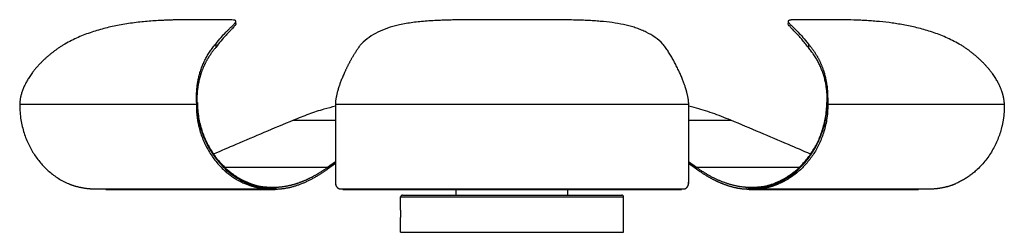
# Paper-space layout '_Frontal' of a CAD drawing. Header units: millimetres. Extents: x -205 to 325, y 0 to 114.
import ezdxf

# ---------------------------------------------------------------- set-up
doc = ezdxf.new("R2010")
doc.units = ezdxf.units.MM

psp = doc.layouts.new('_Frontal')

# ---------------------------------------------------------------- linework, layer by layer
at = {"color": 7, "linetype": 'Continuous', "lineweight": 25}
for p, q in [((-101.58, 114.4), (-102.3, 114.4)), ((-88.56, 112.32), (-88.56, 113.49)), ((-88.55, 112.32), (-88.55, 113.48)), ((60.73, 114.4), (59.27, 114.4)), ((208.55, 113.48), (208.55, 112.32)), ((222.3, 114.4), (221.58, 114.4)), ((-99.43, 101.31), (-99.43, 99.42)), ((219.43, 101.31), (219.43, 99.42)), ((-204.83, 69.89), (-204.84, 68.9)), ((-204.84, 68.9), (-109.84, 68.9)), ((-109.83, 69.89), (-109.84, 68.9)), ((-109.58, 69.9), (-109.83, 69.89)), ((-109.58, 69.9), (-109.32, 69.9)), ((-35, 68.9), (155, 68.9)), ((155, 69.89), (155, 68.9)), ((229.32, 69.9), (229.83, 69.9)), ((229.84, 68.9), (324.84, 68.9)), ((324.83, 69.89), (324.84, 68.9)), ((-39.23, 34.99), (-35, 38.07)), ((155, 38.07), (159.23, 34.99)), ((-35, 37.08), (-39.23, 33.99)), ((159.23, 33.99), (155, 37.08)), ((-83.83, 27.57), (-83.7, 26.92)), ((-83.7, 26.18), (-83.7, 26.92)), ((-81.42, 26.51), (-81.17, 25.85)), ((201.42, 26.51), (201.17, 25.85)), ((203.83, 27.57), (203.7, 26.92)), ((203.7, 26.92), (203.7, 26.18)), ((-164.04, 23.38), (-71.62, 23.38)), ((-164.04, 23.38), (-158.6, 23.19)), ((-158.6, 23.1), (-67.52, 23.1)), ((-81.17, 25.17), (-81.17, 25.85)), ((-32.41, 23.38), (-30.87, 23.16)), ((-32.41, 23.38), (152.41, 23.38)), ((-31.09, 23.1), (151.09, 23.1)), ((30, 20), (30, 23.1)), ((90, 20), (90, 23.1)), ((150.87, 23.16), (152.41, 23.38)), ((187.52, 23.1), (278.6, 23.1)), ((191.62, 23.38), (284.04, 23.38)), ((201.17, 25.85), (201.17, 25.17)), ((278.6, 23.19), (284.04, 23.38)), ((0, 11.96), (0, 19)), ((0, 19), (120, 19)), ((1, 20), (119, 20)), ((120, 11.96), (120, 19)), ((0, 0), (0, 7.96)), ((120, 0), (120, 7.96)), ((0, 0), (120, 0))]:
    psp.add_line(p, q, dxfattribs=at)
at = {"color": 8, "linetype": 'Continuous', "lineweight": 25}
for p, q in [((-57.64, 60.32), (-35, 60.32)), ((155, 60.32), (177.64, 60.32)), ((-94.51, 34.99), (-39.23, 34.99)), ((159.23, 34.99), (214.51, 34.99)), ((154.82, 27.08), (155, 26.92))]:
    psp.add_line(p, q, dxfattribs=at)
at = {"color": 7, "linetype": 'Continuous', "lineweight": 25}
for centre, start, end in [((1, 19), 90, 180), ((119, 19), 0, 90)]:
    psp.add_arc(centre, 1, start, end, dxfattribs=at)
for points, knots in [([(-102.3, 114.4), (-104.01, 114.4), (-107.47, 114.4), (-113.84, 114.39), (-119.01, 114.33), (-122.36, 114.24), (-123.4, 114.22), (-124.44, 114.18), (-125.49, 114.15), (-126.55, 114.1), (-128.49, 114.02), (-131.37, 113.87), (-135.24, 113.59), (-139.2, 113.23), (-143.22, 112.77), (-147.28, 112.19), (-152.45, 111.31), (-158.75, 109.94), (-166.16, 107.78), (-173.54, 105.03), (-178.24, 102.55), (-180.6, 101.31)], [0, 0, 0, 0, 0.100633, 0.203294, 0.313103, 0.327152, 0.341131, 0.355042, 0.368888, 0.382671, 0.396394, 0.443955, 0.490956, 0.53749, 0.583637, 0.629472, 0.675067, 0.755651, 0.836392, 0.917663, 1, 1, 1, 1]), ([(-99.43, 101.31), (-98.44, 102.55), (-96.49, 105.03), (-94.31, 107.32), (-92.77, 108.87), (-91.74, 109.87), (-90.83, 110.74), (-89.83, 111.7), (-88.94, 112.64), (-88.59, 113.21), (-88.56, 113.51), (-88.59, 113.65), (-88.67, 113.78), (-88.79, 113.88), (-88.96, 113.98), (-89.44, 114.15), (-90.63, 114.31), (-93.27, 114.39), (-96.86, 114.4), (-100.02, 114.4), (-101.58, 114.4)], [0, 0, 0, 0, 0.082308, 0.163557, 0.203972, 0.244308, 0.284606, 0.324905, 0.401713, 0.479343, 0.49986, 0.520465, 0.541165, 0.561969, 0.582883, 0.603917, 0.698638, 0.796844, 0.89943, 1, 1, 1, 1]), ([(-88.58, 112.32), (-88.57, 112.31), (-88.54, 112.2), (-88.67, 111.88), (-88.98, 111.36), (-89.52, 110.7), (-90.28, 109.86), (-91.32, 108.78), (-92.65, 107.4), (-94.41, 105.52), (-96.66, 103.02), (-98.5, 100.62), (-99.43, 99.42)], [0, 0, 0, 0, 0.003755, 0.094822, 0.185292, 0.275307, 0.365014, 0.472384, 0.580397, 0.689292, 0.843949, 1, 1, 1, 1]), ([(59.27, 114.4), (56, 114.4), (49.38, 114.4), (39.28, 114.39), (32.12, 114.33), (27.87, 114.24), (26.58, 114.22), (25.31, 114.18), (24.04, 114.15), (22.8, 114.1), (20.54, 114.02), (17.34, 113.87), (13.29, 113.59), (9.39, 113.23), (5.65, 112.77), (2.07, 112.19), (-2.22, 111.31), (-7.08, 109.94), (-12.29, 107.78), (-17.06, 105.03), (-19.8, 102.55), (-21.17, 101.31)], [0, 0, 0, 0, 0.100633, 0.203294, 0.313103, 0.327152, 0.341131, 0.355042, 0.368888, 0.382671, 0.396394, 0.443955, 0.490956, 0.53749, 0.583637, 0.629472, 0.675067, 0.755651, 0.836392, 0.917663, 1, 1, 1, 1]), ([(141.17, 101.31), (139.8, 102.55), (137.05, 105.03), (133.07, 107.32), (129.68, 108.87), (127.02, 109.87), (124.24, 110.74), (120.47, 111.7), (115.53, 112.64), (110.8, 113.21), (107.48, 113.51), (105.73, 113.65), (103.94, 113.78), (102.13, 113.88), (100.28, 113.98), (96.21, 114.15), (89.67, 114.31), (80.33, 114.39), (70.6, 114.4), (63.99, 114.4), (60.71, 114.4)], [0, 0, 0, 0, 0.0823078, 0.1635567, 0.2039722, 0.2443078, 0.2846056, 0.3249054, 0.4017126, 0.4793428, 0.4998605, 0.5204654, 0.5411654, 0.5619686, 0.5828829, 0.6039166, 0.6986377, 0.7968435, 0.8994303, 1, 1, 1, 1]), ([(221.58, 114.4), (220.01, 114.4), (216.85, 114.4), (213.12, 114.39), (211.13, 114.33), (210.23, 114.24), (209.98, 114.22), (209.75, 114.18), (209.53, 114.15), (209.34, 114.1), (209.04, 114.02), (208.71, 113.87), (208.53, 113.59), (208.59, 113.23), (208.87, 112.77), (209.36, 112.19), (210.23, 111.31), (211.67, 109.94), (213.87, 107.78), (216.48, 105.03), (218.44, 102.55), (219.43, 101.31)], [0, 0, 0, 0, 0.100633, 0.203294, 0.313103, 0.327152, 0.341131, 0.355042, 0.368888, 0.382671, 0.396394, 0.443955, 0.490956, 0.53749, 0.583637, 0.629472, 0.675067, 0.755651, 0.836392, 0.917663, 1, 1, 1, 1]), ([(219.43, 99.42), (218.81, 100.23), (217.57, 101.86), (215.82, 103.94), (214.39, 105.53), (213.26, 106.75), (212.38, 107.67), (211.58, 108.5), (210.87, 109.24), (209.96, 110.19), (209.06, 111.2), (208.65, 111.87), (208.57, 112.2), (208.57, 112.29), (208.57, 112.32)], [0, 0, 0, 0, 0.104164, 0.207558, 0.31049, 0.375995, 0.441143, 0.50599, 0.570587, 0.634984, 0.785792, 0.937749, 0.977835, 1, 1, 1, 1]), ([(300.6, 101.31), (298.24, 102.55), (293.54, 105.03), (287.38, 107.32), (282.45, 108.87), (278.76, 109.87), (275.07, 110.74), (270.3, 111.7), (264.47, 112.64), (259.39, 113.21), (256.04, 113.51), (254.32, 113.65), (252.61, 113.78), (250.92, 113.88), (249.24, 113.98), (245.66, 114.15), (240.29, 114.31), (233.59, 114.39), (227.46, 114.4), (224.01, 114.4), (222.3, 114.4)], [0, 0, 0, 0, 0.082308, 0.163557, 0.203972, 0.244308, 0.284606, 0.324905, 0.401713, 0.479343, 0.49986, 0.520465, 0.541165, 0.561969, 0.582883, 0.603917, 0.698638, 0.796844, 0.89943, 1, 1, 1, 1]), ([(-180.6, 101.31), (-180.85, 101.16), (-181.33, 100.86), (-182.05, 100.41), (-182.76, 99.95), (-183.46, 99.48), (-184.15, 99.01), (-184.84, 98.53), (-185.51, 98.05), (-186.17, 97.56), (-186.83, 97.07), (-187.48, 96.57), (-188.12, 96.06), (-188.74, 95.55), (-189.36, 95.04), (-189.97, 94.52), (-190.58, 93.99), (-191.17, 93.46), (-191.75, 92.92), (-192.32, 92.38), (-192.89, 91.83), (-193.44, 91.27), (-193.99, 90.71), (-194.53, 90.15), (-195.05, 89.57), (-195.57, 88.99), (-196.08, 88.41), (-196.58, 87.82), (-197.07, 87.22), (-197.54, 86.62), (-198.39, 85.51), (-199.51, 83.93), (-200.77, 81.91), (-201.79, 80.04), (-202.52, 78.51), (-203.04, 77.28), (-203.41, 76.31), (-203.73, 75.37), (-204.01, 74.47), (-204.24, 73.6), (-204.43, 72.77), (-204.58, 71.99), (-204.69, 71.24), (-204.78, 70.55), (-204.81, 70.11), (-204.82, 69.89)], [0, 0, 0, 0, 0.0208121, 0.0415066, 0.0620863, 0.0825539, 0.1029121, 0.1231639, 0.143312, 0.1633595, 0.1833094, 0.2031648, 0.2229286, 0.2426041, 0.2621943, 0.2817027, 0.3011325, 0.3204872, 0.3397705, 0.358986, 0.3781375, 0.3972289, 0.4162641, 0.4352472, 0.4541822, 0.4730734, 0.4919251, 0.5107425, 0.5295317, 0.5482993, 0.567052, 0.6314131, 0.6896537, 0.741684, 0.7873123, 0.813888, 0.8393402, 0.8636549, 0.8868095, 0.9087783, 0.9295471, 0.9490928, 0.9673805, 0.9843661, 1, 1, 1, 1]), ([(-109.83, 69.89), (-109.83, 70.01), (-109.83, 70.24), (-109.83, 70.61), (-109.83, 70.99), (-109.83, 71.38), (-109.82, 71.79), (-109.82, 72.21), (-109.81, 72.64), (-109.8, 73.09), (-109.79, 73.55), (-109.77, 74.02), (-109.75, 74.5), (-109.72, 75), (-109.69, 75.5), (-109.66, 76.02), (-109.62, 76.54), (-109.57, 77.07), (-109.52, 77.62), (-109.42, 78.55), (-109.24, 79.94), (-108.93, 81.82), (-108.49, 83.86), (-108, 85.68), (-107.51, 87.22), (-107.07, 88.45), (-106.6, 89.66), (-106.1, 90.84), (-105.57, 92), (-105.01, 93.13), (-104.42, 94.24), (-103.79, 95.32), (-103.14, 96.38), (-102.46, 97.41), (-101.75, 98.43), (-101, 99.41), (-100.23, 100.38), (-99.7, 101), (-99.43, 101.31)], [0, 0, 0, 0, 0.008449, 0.017311, 0.026576, 0.036236, 0.046284, 0.056712, 0.067514, 0.078684, 0.090217, 0.102111, 0.114363, 0.12697, 0.13993, 0.153237, 0.166887, 0.180877, 0.195205, 0.20987, 0.255635, 0.307917, 0.366518, 0.431342, 0.470306, 0.509364, 0.548573, 0.587975, 0.627607, 0.667506, 0.707704, 0.748234, 0.789128, 0.830412, 0.872115, 0.914263, 0.956884, 1, 1, 1, 1]), ([(-21.17, 101.31), (-21.29, 101.16), (-21.51, 100.86), (-21.85, 100.41), (-22.18, 99.95), (-22.52, 99.48), (-22.85, 99.01), (-23.17, 98.53), (-23.5, 98.05), (-23.82, 97.56), (-24.14, 97.07), (-24.46, 96.57), (-24.78, 96.06), (-25.1, 95.55), (-25.41, 95.04), (-25.72, 94.52), (-26.03, 93.99), (-26.33, 93.46), (-26.64, 92.92), (-26.94, 92.38), (-27.24, 91.83), (-27.54, 91.27), (-27.83, 90.71), (-28.13, 90.15), (-28.42, 89.57), (-28.71, 88.99), (-29, 88.41), (-29.28, 87.82), (-29.56, 87.22), (-29.84, 86.62), (-30.35, 85.51), (-31.04, 83.93), (-31.86, 81.91), (-32.56, 80.04), (-33.09, 78.51), (-33.48, 77.28), (-33.77, 76.31), (-34.03, 75.37), (-34.26, 74.47), (-34.45, 73.6), (-34.62, 72.77), (-34.76, 71.99), (-34.87, 71.24), (-34.95, 70.55), (-34.98, 70.11), (-34.99, 69.89)], [0, 0, 0, 0, 0.020812, 0.041507, 0.062086, 0.082554, 0.102912, 0.123164, 0.143312, 0.16336, 0.183309, 0.203165, 0.222929, 0.242604, 0.262194, 0.281703, 0.301132, 0.320487, 0.339771, 0.358986, 0.378138, 0.397229, 0.416264, 0.435247, 0.454182, 0.473073, 0.491925, 0.510742, 0.529532, 0.548299, 0.567052, 0.631413, 0.689654, 0.741684, 0.787312, 0.813888, 0.83934, 0.863655, 0.886809, 0.908778, 0.929547, 0.949093, 0.967381, 0.984366, 1, 1, 1, 1]), ([(154.99, 69.89), (154.98, 70.01), (154.97, 70.24), (154.94, 70.61), (154.9, 70.99), (154.85, 71.38), (154.79, 71.79), (154.72, 72.21), (154.64, 72.64), (154.56, 73.09), (154.46, 73.55), (154.36, 74.02), (154.24, 74.5), (154.12, 75), (153.99, 75.5), (153.85, 76.02), (153.7, 76.54), (153.54, 77.07), (153.37, 77.62), (153.07, 78.55), (152.59, 79.94), (151.89, 81.82), (151.07, 83.86), (150.28, 85.68), (149.57, 87.22), (148.98, 88.45), (148.38, 89.66), (147.77, 90.84), (147.15, 92), (146.52, 93.13), (145.89, 94.24), (145.24, 95.32), (144.59, 96.38), (143.92, 97.41), (143.25, 98.43), (142.57, 99.41), (141.87, 100.38), (141.41, 101), (141.17, 101.31)], [0, 0, 0, 0, 0.008449, 0.017311, 0.026576, 0.036236, 0.046284, 0.056712, 0.067514, 0.078684, 0.090217, 0.102111, 0.114363, 0.12697, 0.13993, 0.153237, 0.166887, 0.180877, 0.195205, 0.20987, 0.255635, 0.307917, 0.366518, 0.431342, 0.470306, 0.509364, 0.548573, 0.587975, 0.627607, 0.667506, 0.707704, 0.748234, 0.789128, 0.830412, 0.872115, 0.914263, 0.956884, 1, 1, 1, 1]), ([(219.43, 101.31), (219.56, 101.16), (219.82, 100.86), (220.2, 100.41), (220.58, 99.95), (220.95, 99.48), (221.31, 99.01), (221.66, 98.53), (222.01, 98.05), (222.35, 97.56), (222.69, 97.07), (223.01, 96.57), (223.33, 96.06), (223.65, 95.55), (223.96, 95.04), (224.26, 94.52), (224.55, 93.99), (224.83, 93.46), (225.11, 92.92), (225.38, 92.38), (225.65, 91.83), (225.91, 91.27), (226.16, 90.71), (226.4, 90.15), (226.63, 89.57), (226.86, 88.99), (227.08, 88.41), (227.3, 87.82), (227.5, 87.22), (227.7, 86.62), (228.04, 85.51), (228.47, 83.93), (228.91, 81.91), (229.23, 80.04), (229.43, 78.51), (229.56, 77.28), (229.64, 76.31), (229.7, 75.37), (229.75, 74.47), (229.79, 73.6), (229.81, 72.77), (229.82, 71.99), (229.83, 71.24), (229.83, 70.55), (229.83, 70.11), (229.83, 69.89)], [0, 0, 0, 0, 0.0208121, 0.0415066, 0.0620863, 0.0825539, 0.1029121, 0.1231639, 0.143312, 0.1633595, 0.1833094, 0.2031648, 0.2229286, 0.2426041, 0.2621943, 0.2817027, 0.3011325, 0.3204872, 0.3397705, 0.358986, 0.3781375, 0.3972289, 0.4162641, 0.4352472, 0.4541822, 0.4730734, 0.4919251, 0.5107425, 0.5295317, 0.5482993, 0.567052, 0.6314131, 0.6896537, 0.741684, 0.7873123, 0.813888, 0.8393402, 0.8636549, 0.8868095, 0.9087783, 0.9295471, 0.9490928, 0.9673805, 0.9843661, 1, 1, 1, 1]), ([(324.82, 69.89), (324.81, 70.01), (324.8, 70.24), (324.77, 70.61), (324.72, 70.99), (324.67, 71.38), (324.61, 71.79), (324.54, 72.21), (324.45, 72.64), (324.36, 73.09), (324.25, 73.55), (324.13, 74.02), (323.99, 74.5), (323.85, 75), (323.68, 75.5), (323.51, 76.02), (323.32, 76.54), (323.11, 77.07), (322.89, 77.62), (322.49, 78.55), (321.84, 79.94), (320.82, 81.82), (319.55, 83.86), (318.27, 85.68), (317.07, 87.22), (316.05, 88.45), (314.98, 89.66), (313.87, 90.84), (312.72, 92), (311.53, 93.13), (310.3, 94.24), (309.04, 95.32), (307.73, 96.38), (306.38, 97.41), (304.99, 98.43), (303.57, 99.41), (302.11, 100.38), (301.11, 101), (300.6, 101.31)], [0, 0, 0, 0, 0.008449, 0.017311, 0.026576, 0.036236, 0.046284, 0.056712, 0.067514, 0.078684, 0.090217, 0.102111, 0.114363, 0.12697, 0.13993, 0.153237, 0.166887, 0.180877, 0.195205, 0.20987, 0.255635, 0.307917, 0.366518, 0.431342, 0.470306, 0.509364, 0.548573, 0.587975, 0.627607, 0.667506, 0.707704, 0.748234, 0.789128, 0.830412, 0.872115, 0.914263, 0.956884, 1, 1, 1, 1]), ([(-99.43, 99.42), (-99.56, 99.26), (-99.82, 98.96), (-100.2, 98.49), (-100.58, 98.02), (-100.94, 97.55), (-101.3, 97.08), (-101.65, 96.6), (-101.99, 96.12), (-102.32, 95.64), (-102.64, 95.16), (-102.96, 94.67), (-103.26, 94.19), (-103.56, 93.7), (-103.86, 93.2), (-104.14, 92.71), (-104.42, 92.22), (-104.68, 91.72), (-104.94, 91.22), (-105.2, 90.72), (-105.44, 90.21), (-105.68, 89.71), (-105.91, 89.2), (-106.13, 88.7), (-106.35, 88.19), (-106.56, 87.68), (-106.76, 87.17), (-106.95, 86.65), (-107.13, 86.14), (-107.31, 85.62), (-107.7, 84.47), (-108.2, 82.71), (-108.72, 80.39), (-109.09, 78.2), (-109.34, 76.12), (-109.48, 74.49), (-109.54, 73.34), (-109.58, 72.63), (-109.6, 71.93), (-109.61, 71.24), (-109.62, 70.57), (-109.62, 70.12), (-109.62, 69.9)], [0, 0, 0, 0, 0.022367, 0.044502, 0.06641, 0.088092, 0.109553, 0.130795, 0.151822, 0.172637, 0.193243, 0.213642, 0.233838, 0.253833, 0.27363, 0.293233, 0.312644, 0.331866, 0.350902, 0.369755, 0.388429, 0.406926, 0.425249, 0.443401, 0.461385, 0.479205, 0.496863, 0.514363, 0.531708, 0.548903, 0.56595, 0.646237, 0.716829, 0.77764, 0.837834, 0.891401, 0.910517, 0.929204, 0.947485, 0.965375, 0.98288, 1, 1, 1, 1]), ([(229.62, 69.9), (229.62, 70.03), (229.62, 70.29), (229.62, 70.69), (229.61, 71.1), (229.61, 71.5), (229.6, 71.91), (229.59, 72.33), (229.57, 72.75), (229.55, 73.17), (229.53, 73.6), (229.47, 74.54), (229.35, 76.07), (229.1, 78.12), (228.74, 80.3), (228.23, 82.61), (227.67, 84.54), (227.16, 86.07), (226.77, 87.14), (226.34, 88.2), (225.89, 89.26), (225.4, 90.32), (224.87, 91.36), (224.32, 92.4), (223.72, 93.43), (223.1, 94.46), (222.44, 95.47), (221.74, 96.48), (221.01, 97.47), (220.24, 98.46), (219.7, 99.09), (219.43, 99.42)], [0, 0, 0, 0, 0.010158, 0.020453, 0.030885, 0.041454, 0.052159, 0.063003, 0.073989, 0.085119, 0.0964, 0.107836, 0.160695, 0.220038, 0.28038, 0.350421, 0.430068, 0.465646, 0.501899, 0.538858, 0.576553, 0.615013, 0.654264, 0.694332, 0.735246, 0.777033, 0.819719, 0.863331, 0.907895, 0.953442, 1, 1, 1, 1]), ([(-204.84, 68.9), (-204.91, 65.81), (-204.68, 63.07), (-204.06, 59.26), (-203.81, 58.04), (-203.24, 55.67), (-202.91, 54.53), (-201.85, 51.22), (-201.01, 49.16), (-199.13, 45.27), (-198.08, 43.44), (-195.8, 40), (-194.56, 38.38), (-191.91, 35.35), (-189.09, 32.52), (-185.08, 29.53), (-182.43, 28), (-180.61, 27.04), (-179.67, 26.59), (-178.7, 26.18)], [0, 0, 0, 0, 0.125, 0.125, 0.1875, 0.1875, 0.25, 0.25, 0.375, 0.375, 0.5, 0.5, 0.625, 0.625, 0.75, 0.875, 0.9375, 0.9375, 1, 1, 1, 1]), ([(-109.84, 68.9), (-109.84, 68.68), (-109.85, 68.24), (-109.85, 67.57), (-109.84, 66.91), (-109.82, 66.25), (-109.79, 65.59), (-109.76, 64.93), (-109.71, 64.27), (-109.65, 63.61), (-109.59, 62.95), (-109.51, 62.29), (-109.43, 61.63), (-109.33, 60.97), (-109.23, 60.31), (-109.12, 59.65), (-108.99, 59), (-108.86, 58.34), (-108.72, 57.68), (-108.57, 57.03), (-108.19, 55.49), (-107.5, 53.11), (-106.33, 49.94), (-104.95, 46.87), (-103.33, 43.86), (-101.47, 40.94), (-99.39, 38.16), (-97.12, 35.57), (-95.2, 33.7), (-93.74, 32.42), (-92.8, 31.65), (-91.84, 30.9), (-90.88, 30.2), (-89.9, 29.52), (-88.9, 28.88), (-87.89, 28.27), (-86.87, 27.7), (-85.83, 27.16), (-84.77, 26.65), (-84.06, 26.33), (-83.7, 26.18)], [0, 0, 0, 0, 0.011903, 0.023796, 0.035682, 0.047565, 0.059447, 0.071332, 0.083224, 0.095125, 0.107039, 0.118969, 0.130917, 0.142889, 0.154885, 0.16691, 0.178967, 0.191059, 0.203189, 0.215359, 0.227574, 0.289085, 0.350626, 0.412578, 0.475313, 0.541322, 0.607035, 0.672865, 0.739223, 0.76322, 0.787104, 0.810892, 0.834603, 0.858256, 0.881869, 0.905461, 0.929052, 0.952659, 0.976302, 1, 1, 1, 1]), ([(-109.62, 69.9), (-109.64, 69.9), (-109.68, 69.9), (-109.74, 69.9), (-109.78, 69.9), (-109.81, 69.9), (-109.83, 69.9), (-109.83, 69.9)], [0, 0, 0, 0, 0.20841, 0.412438, 0.612257, 0.808047, 1, 1, 1, 1]), ([(-109.58, 69.9), (-109.58, 67.8), (-109.44, 65.66), (-108.87, 61.34), (-108.43, 59.17), (-107.27, 54.86), (-106.53, 52.72), (-104.78, 48.54), (-103.75, 46.49), (-101.43, 42.58), (-100.14, 40.7), (-97.33, 37.19), (-95.81, 35.54), (-90.97, 31.05), (-87.39, 28.63), (-83.7, 26.92)], [0, 0, 0, 0, 0.125, 0.125, 0.25, 0.25, 0.375, 0.375, 0.5, 0.5, 0.625, 0.625, 0.75, 0.75, 1, 1, 1, 1]), ([(-109.32, 69.9), (-109.32, 66.94), (-109.06, 64.28), (-108.42, 60.57), (-108.16, 59.38), (-107.59, 57.07), (-107.27, 55.95), (-106.57, 53.78), (-106.19, 52.73), (-105.37, 50.69), (-104.07, 47.72), (-101.53, 43.18), (-99.13, 39.97), (-96.56, 36.93), (-93.83, 34.08), (-89.96, 31.04), (-87.41, 29.46), (-85.66, 28.47), (-84.76, 28), (-83.83, 27.57)], [0, 0, 0, 0, 0.125, 0.125, 0.1875, 0.1875, 0.25, 0.25, 0.3125, 0.3125, 0.375, 0.5, 0.625, 0.625, 0.75, 0.875, 0.9375, 0.9375, 1, 1, 1, 1]), ([(-35, 68.9), (-35, 65.81), (-35, 63.07), (-35, 59.26), (-35, 58.04), (-35, 55.67), (-35, 54.53), (-35, 51.22), (-35, 49.16), (-35, 45.27), (-35, 43.44), (-35, 40), (-35, 38.38), (-35, 35.35), (-35, 32.52), (-35, 29.53), (-35, 28), (-35, 27.04), (-35, 26.59), (-35, 26.18)], [0, 0, 0, 0, 0.125, 0.125, 0.1875, 0.1875, 0.25, 0.25, 0.375, 0.375, 0.5, 0.5, 0.625, 0.625, 0.75, 0.875, 0.9375, 0.9375, 1, 1, 1, 1]), ([(155, 68.9), (155, 68.68), (155, 68.24), (155, 67.57), (155, 66.91), (155, 66.25), (155, 65.59), (155, 64.93), (155, 64.27), (155, 63.61), (155, 62.95), (155, 62.29), (155, 61.63), (155, 60.97), (155, 60.31), (155, 59.65), (155, 59), (155, 58.34), (155, 57.68), (155, 57.03), (155, 55.49), (155, 53.11), (155, 49.94), (155, 46.87), (155, 43.86), (155, 40.94), (155, 38.16), (155, 35.57), (155, 33.7), (155, 32.42), (155, 31.65), (155, 30.9), (155, 30.2), (155, 29.52), (155, 28.88), (155, 28.27), (155, 27.7), (155, 27.16), (155, 26.65), (155, 26.33), (155, 26.18)], [0, 0, 0, 0, 0.011903, 0.023796, 0.035682, 0.047565, 0.059447, 0.071332, 0.083224, 0.095125, 0.107039, 0.118969, 0.130917, 0.142889, 0.154885, 0.16691, 0.178967, 0.191059, 0.203189, 0.215359, 0.227574, 0.289085, 0.350626, 0.412578, 0.475313, 0.541322, 0.607035, 0.672865, 0.739223, 0.76322, 0.787104, 0.810892, 0.834603, 0.858256, 0.881869, 0.905461, 0.929052, 0.952659, 0.976302, 1, 1, 1, 1]), ([(203.7, 26.92), (207.39, 28.63), (210.97, 31.05), (215.81, 35.54), (217.33, 37.19), (220.14, 40.7), (221.43, 42.58), (223.75, 46.49), (224.78, 48.54), (226.53, 52.72), (227.27, 54.86), (228.43, 59.17), (228.87, 61.34), (229.44, 65.66), (229.58, 67.8), (229.58, 69.9)], [0, 0, 0, 0, 0.25, 0.25, 0.375, 0.375, 0.5, 0.5, 0.625, 0.625, 0.75, 0.75, 0.875, 0.875, 1, 1, 1, 1]), ([(229.84, 68.9), (229.91, 65.81), (229.68, 63.07), (229.06, 59.26), (228.81, 58.04), (228.24, 55.67), (227.91, 54.53), (226.85, 51.22), (226.01, 49.16), (224.13, 45.27), (223.08, 43.44), (220.8, 40), (219.56, 38.38), (216.91, 35.35), (214.09, 32.52), (210.08, 29.53), (207.43, 28), (205.61, 27.04), (204.67, 26.59), (203.7, 26.18)], [0, 0, 0, 0, 0.125, 0.125, 0.1875, 0.1875, 0.25, 0.25, 0.375, 0.375, 0.5, 0.5, 0.625, 0.625, 0.75, 0.875, 0.9375, 0.9375, 1, 1, 1, 1]), ([(203.83, 27.57), (204.76, 28), (205.66, 28.47), (207.41, 29.46), (209.96, 31.04), (213.83, 34.08), (216.56, 36.93), (219.13, 39.97), (221.53, 43.18), (224.07, 47.72), (225.37, 50.69), (226.19, 52.73), (226.57, 53.78), (227.27, 55.95), (227.59, 57.07), (228.16, 59.38), (228.42, 60.57), (229.06, 64.28), (229.32, 66.94), (229.32, 69.9)], [0, 0, 0, 0, 0.0625, 0.0625, 0.125, 0.25, 0.375, 0.375, 0.5, 0.625, 0.6875, 0.6875, 0.75, 0.75, 0.8125, 0.8125, 0.875, 0.875, 1, 1, 1, 1]), ([(324.84, 68.9), (324.84, 68.68), (324.85, 68.24), (324.85, 67.57), (324.84, 66.91), (324.82, 66.25), (324.79, 65.59), (324.76, 64.93), (324.71, 64.27), (324.65, 63.61), (324.59, 62.95), (324.51, 62.29), (324.43, 61.63), (324.33, 60.97), (324.23, 60.31), (324.12, 59.65), (323.99, 59), (323.86, 58.34), (323.72, 57.68), (323.57, 57.03), (323.19, 55.49), (322.5, 53.11), (321.33, 49.94), (319.95, 46.87), (318.33, 43.86), (316.47, 40.94), (314.39, 38.16), (312.12, 35.57), (310.2, 33.7), (308.74, 32.42), (307.8, 31.65), (306.84, 30.9), (305.88, 30.2), (304.9, 29.52), (303.9, 28.88), (302.89, 28.27), (301.87, 27.7), (300.83, 27.16), (299.77, 26.65), (299.06, 26.33), (298.7, 26.18)], [0, 0, 0, 0, 0.0119029, 0.0237958, 0.0356819, 0.0475646, 0.059447, 0.0713324, 0.083224, 0.0951252, 0.1070389, 0.1189686, 0.1309175, 0.1428886, 0.1548851, 0.1669103, 0.1789673, 0.1910591, 0.2031888, 0.2153595, 0.2275742, 0.2890845, 0.3506259, 0.4125779, 0.4753125, 0.541322, 0.6070348, 0.6728648, 0.7392235, 0.7632204, 0.7871037, 0.8108917, 0.8346028, 0.8582556, 0.8818687, 0.9054611, 0.9290515, 0.952659, 0.9763022, 1, 1, 1, 1]), ([(-35, 67.84), (-37.08, 67.33), (-41.95, 66.13), (-49.5, 63.58), (-54.9, 61.42), (-57.64, 60.32)], [0, 0, 0, 0, 0.268773, 0.630158, 1, 1, 1, 1]), ([(177.64, 60.32), (176, 60.99), (172.74, 62.32), (167.82, 64.13), (162.9, 65.75), (158.64, 67.01), (155.99, 67.64), (155, 67.87)], [0, 0, 0, 0, 0.222501, 0.441949, 0.658384, 0.871944, 1, 1, 1, 1]), ([(-57.64, 60.32), (-62.93, 58.11), (-73.29, 53.78), (-87.6, 47.71), (-96.59, 43.82), (-100.55, 42.1)], [0, 0, 0, 0, 0.368516, 0.721415, 1, 1, 1, 1]), ([(220.55, 42.1), (216.59, 43.82), (207.6, 47.71), (193.29, 53.78), (182.93, 58.11), (177.64, 60.32)], [0, 0, 0, 0, 0.2785846, 0.6314844, 1, 1, 1, 1]), ([(-39.23, 33.99), (-39.5, 33.8), (-40.04, 33.41), (-40.85, 32.85), (-41.65, 32.31), (-42.46, 31.77), (-43.27, 31.25), (-44.08, 30.75), (-44.88, 30.26), (-45.69, 29.78), (-46.5, 29.32), (-47.3, 28.88), (-48.11, 28.45), (-48.92, 28.03), (-49.72, 27.63), (-50.53, 27.25), (-51.34, 26.88), (-52.15, 26.53), (-52.95, 26.19), (-53.76, 25.87), (-54.57, 25.57), (-55.38, 25.28), (-56.18, 25.01), (-56.99, 24.75), (-57.8, 24.52), (-58.61, 24.3), (-59.42, 24.09), (-60.23, 23.91), (-61.04, 23.74), (-61.85, 23.59), (-62.66, 23.46), (-63.47, 23.35), (-64.28, 23.26), (-65.09, 23.19), (-65.9, 23.13), (-66.72, 23.1), (-67.53, 23.09), (-68.35, 23.11), (-69.17, 23.14), (-69.98, 23.2), (-70.8, 23.27), (-71.35, 23.34), (-71.62, 23.38)], [0, 0, 0, 0, 0.02872, 0.057219, 0.085498, 0.113558, 0.141401, 0.169026, 0.196436, 0.223632, 0.250616, 0.27739, 0.303956, 0.330316, 0.356472, 0.382427, 0.408185, 0.433747, 0.459117, 0.484299, 0.509295, 0.534109, 0.558745, 0.583206, 0.607496, 0.631619, 0.655581, 0.679386, 0.70304, 0.726548, 0.749917, 0.773152, 0.79626, 0.81925, 0.842129, 0.864906, 0.887591, 0.910194, 0.932725, 0.955195, 0.977616, 1, 1, 1, 1]), ([(-65.1, 24.4), (-64.91, 24.42), (-64.54, 24.46), (-63.98, 24.52), (-63.42, 24.59), (-62.86, 24.66), (-62.29, 24.75), (-61.73, 24.84), (-61.17, 24.95), (-60.61, 25.06), (-60.05, 25.18), (-59.49, 25.3), (-58.93, 25.44), (-58.37, 25.58), (-57.81, 25.73), (-57.25, 25.89), (-56.69, 26.05), (-56.12, 26.23), (-55.56, 26.41), (-55, 26.6), (-54.44, 26.79), (-53.88, 27), (-53.32, 27.21), (-52.75, 27.43), (-52.19, 27.66), (-51.63, 27.89), (-51.07, 28.13), (-50.5, 28.38), (-49.94, 28.64), (-49.38, 28.91), (-48.82, 29.18), (-48.25, 29.46), (-47.69, 29.75), (-47.13, 30.04), (-46.56, 30.35), (-46, 30.66), (-45.43, 30.98), (-44.87, 31.31), (-44.31, 31.64), (-43.74, 31.98), (-43.18, 32.33), (-42.61, 32.69), (-42.05, 33.05), (-41.49, 33.43), (-40.92, 33.81), (-40.36, 34.19), (-39.79, 34.59), (-39.42, 34.86), (-39.23, 34.99)], [0, 0, 0, 0, 0.019378, 0.038835, 0.058374, 0.077996, 0.097703, 0.117498, 0.137383, 0.15736, 0.177429, 0.197595, 0.217858, 0.23822, 0.258683, 0.279248, 0.299918, 0.320694, 0.341577, 0.362569, 0.383672, 0.404886, 0.426214, 0.447656, 0.469215, 0.490891, 0.512685, 0.5346, 0.556637, 0.578796, 0.60108, 0.623489, 0.646024, 0.668688, 0.69148, 0.714402, 0.737456, 0.760642, 0.783962, 0.807416, 0.831005, 0.854731, 0.878594, 0.902595, 0.926736, 0.951016, 0.975437, 1, 1, 1, 1]), ([(159.23, 34.99), (159.47, 34.81), (159.97, 34.46), (160.71, 33.95), (161.45, 33.45), (162.19, 32.96), (162.94, 32.48), (163.68, 32.02), (164.42, 31.57), (165.16, 31.14), (165.9, 30.71), (166.64, 30.3), (167.38, 29.91), (168.12, 29.52), (168.86, 29.16), (169.6, 28.8), (170.34, 28.46), (171.08, 28.13), (171.82, 27.81), (172.56, 27.51), (173.3, 27.21), (174.04, 26.94), (174.78, 26.67), (175.52, 26.42), (176.25, 26.18), (176.99, 25.96), (177.73, 25.75), (178.47, 25.55), (179.2, 25.37), (179.94, 25.2), (180.68, 25.04), (181.41, 24.9), (182.15, 24.77), (182.89, 24.66), (183.62, 24.56), (184.36, 24.47), (184.85, 24.43), (185.1, 24.4)], [0, 0, 0, 0, 0.032257, 0.06427, 0.09604, 0.12757, 0.158861, 0.189915, 0.220735, 0.251323, 0.281681, 0.311812, 0.341719, 0.371403, 0.400867, 0.430115, 0.45915, 0.487973, 0.516589, 0.545, 0.573209, 0.60122, 0.629036, 0.65666, 0.684095, 0.711345, 0.738414, 0.765304, 0.79202, 0.818567, 0.844947, 0.871167, 0.897229, 0.923138, 0.9489, 0.974519, 1, 1, 1, 1]), ([(191.62, 23.38), (191.46, 23.36), (191.13, 23.31), (190.63, 23.26), (190.13, 23.21), (189.64, 23.17), (189.14, 23.14), (188.65, 23.12), (188.15, 23.1), (187.66, 23.1), (187.16, 23.1), (186.67, 23.11), (186.18, 23.12), (185.68, 23.15), (185.19, 23.18), (184.7, 23.22), (184.21, 23.27), (183.71, 23.32), (183.22, 23.38), (182.73, 23.45), (182.24, 23.53), (181.75, 23.61), (181.26, 23.7), (180.77, 23.8), (180.28, 23.9), (179.79, 24.01), (179.3, 24.12), (178.81, 24.25), (178.32, 24.38), (177.83, 24.51), (177.34, 24.65), (176.85, 24.8), (176.36, 24.96), (175.87, 25.12), (175.38, 25.28), (174.89, 25.46), (174.4, 25.63), (173.91, 25.82), (173.42, 26.01), (172.93, 26.21), (172.44, 26.41), (171.95, 26.62), (171.46, 26.83), (170.97, 27.05), (170.48, 27.27), (170, 27.51), (169.51, 27.74), (169.02, 27.99), (168.53, 28.23), (168.04, 28.49), (167.55, 28.75), (167.06, 29.01), (166.57, 29.28), (166.08, 29.56), (165.59, 29.84), (165.1, 30.13), (164.62, 30.42), (164.13, 30.72), (163.64, 31.02), (163.15, 31.33), (162.66, 31.65), (162.17, 31.97), (161.68, 32.29), (161.19, 32.62), (160.7, 32.96), (160.21, 33.3), (159.72, 33.64), (159.4, 33.87), (159.23, 33.99)], [0, 0, 0, 0, 0.013562, 0.027136, 0.040725, 0.054331, 0.067957, 0.081606, 0.095279, 0.10898, 0.12271, 0.136473, 0.150269, 0.164102, 0.177972, 0.191883, 0.205837, 0.219834, 0.233877, 0.247967, 0.262106, 0.276295, 0.290536, 0.304829, 0.319177, 0.333581, 0.348041, 0.362558, 0.377135, 0.391772, 0.40647, 0.42123, 0.436053, 0.45094, 0.465892, 0.480909, 0.495993, 0.511144, 0.526363, 0.54165, 0.557006, 0.572433, 0.587931, 0.6035, 0.619141, 0.634855, 0.650643, 0.666504, 0.68244, 0.698452, 0.714539, 0.730702, 0.746942, 0.763259, 0.779653, 0.796126, 0.812677, 0.829307, 0.846016, 0.862804, 0.879672, 0.89662, 0.913649, 0.930757, 0.947947, 0.965217, 0.982568, 1, 1, 1, 1]), ([(-83.83, 27.57), (-83.71, 27.52), (-83.47, 27.4), (-83.11, 27.24), (-82.76, 27.09), (-82.42, 26.94), (-82.08, 26.79), (-81.75, 26.65), (-81.53, 26.56), (-81.42, 26.51)], [0, 0, 0, 0, 0.14464, 0.288572, 0.431865, 0.574586, 0.716804, 0.858586, 1, 1, 1, 1]), ([(-81.42, 26.51), (-81.25, 26.44), (-80.91, 26.3), (-80.39, 26.11), (-79.88, 25.92), (-79.37, 25.74), (-78.85, 25.58), (-78.34, 25.42), (-77.83, 25.28), (-77.32, 25.14), (-76.8, 25.02), (-76.29, 24.9), (-75.78, 24.8), (-75.26, 24.71), (-74.75, 24.63), (-74.23, 24.56), (-73.72, 24.5), (-73.2, 24.46), (-72.68, 24.42), (-72.34, 24.41), (-72.17, 24.4)], [0, 0, 0, 0, 0.055588, 0.111082, 0.166491, 0.221822, 0.277087, 0.332309, 0.387516, 0.442732, 0.497981, 0.553286, 0.608668, 0.664149, 0.719745, 0.775475, 0.831353, 0.887392, 0.943605, 1, 1, 1, 1]), ([(192.17, 24.4), (192.34, 24.41), (192.67, 24.42), (193.18, 24.46), (193.69, 24.5), (194.19, 24.56), (194.7, 24.62), (195.33, 24.72), (196.09, 24.86), (196.98, 25.05), (197.87, 25.28), (198.75, 25.54), (199.64, 25.83), (200.53, 26.15), (201.12, 26.39), (201.42, 26.51)], [0, 0, 0, 0, 0.055278, 0.11041, 0.165402, 0.220264, 0.275008, 0.329646, 0.425422, 0.521008, 0.616509, 0.712046, 0.807749, 0.903719, 1, 1, 1, 1]), ([(201.42, 26.51), (201.53, 26.56), (201.75, 26.65), (202.08, 26.79), (202.42, 26.94), (202.76, 27.09), (203.11, 27.24), (203.47, 27.4), (203.71, 27.52), (203.83, 27.57)], [0, 0, 0, 0, 0.141412, 0.283193, 0.42541, 0.568131, 0.711425, 0.855358, 1, 1, 1, 1]), ([(-178.7, 26.18), (-178.58, 26.13), (-178.32, 26.02), (-177.93, 25.87), (-177.54, 25.72), (-177.15, 25.57), (-176.75, 25.43), (-176.34, 25.3), (-176.07, 25.21), (-175.93, 25.17)], [0, 0, 0, 0, 0.144437, 0.288234, 0.431461, 0.574183, 0.716469, 0.858386, 1, 1, 1, 1]), ([(-175.93, 25.17), (-175.73, 25.11), (-175.33, 24.99), (-174.72, 24.81), (-174.11, 24.65), (-173.5, 24.5), (-172.88, 24.35), (-172.26, 24.22), (-171.65, 24.09), (-171.02, 23.98), (-170.4, 23.87), (-169.78, 23.78), (-169.15, 23.69), (-168.52, 23.62), (-167.89, 23.55), (-167.25, 23.5), (-166.61, 23.45), (-165.97, 23.42), (-165.33, 23.4), (-164.68, 23.38), (-164.25, 23.38), (-164.04, 23.38)], [0, 0, 0, 0, 0.05287, 0.105637, 0.158308, 0.210886, 0.263381, 0.315814, 0.368205, 0.420576, 0.472946, 0.525336, 0.57776, 0.630236, 0.682778, 0.735398, 0.788107, 0.840915, 0.89383, 0.946857, 1, 1, 1, 1]), ([(-81.17, 25.17), (-81.28, 25.21), (-81.51, 25.3), (-81.87, 25.43), (-82.22, 25.57), (-82.58, 25.72), (-82.95, 25.87), (-83.33, 26.02), (-83.58, 26.13), (-83.7, 26.18)], [0, 0, 0, 0, 0.141614, 0.283531, 0.425817, 0.568539, 0.711766, 0.855563, 1, 1, 1, 1]), ([(-71.62, 23.38), (-71.79, 23.38), (-72.12, 23.38), (-72.62, 23.4), (-73.12, 23.42), (-73.63, 23.45), (-74.13, 23.5), (-74.63, 23.55), (-75.13, 23.62), (-75.63, 23.69), (-76.13, 23.78), (-76.64, 23.87), (-77.14, 23.98), (-77.64, 24.09), (-78.14, 24.22), (-78.65, 24.35), (-79.15, 24.5), (-79.65, 24.65), (-80.16, 24.81), (-80.66, 24.99), (-81, 25.11), (-81.17, 25.17)], [0, 0, 0, 0, 0.053143, 0.10617, 0.159085, 0.211893, 0.264602, 0.317222, 0.369764, 0.42224, 0.474664, 0.527054, 0.579424, 0.631795, 0.684186, 0.736619, 0.789114, 0.841692, 0.894363, 0.94713, 1, 1, 1, 1]), ([(-72.17, 24.4), (-71.96, 24.38), (-71.53, 24.35), (-70.91, 24.31), (-70.29, 24.28), (-69.68, 24.26), (-69.07, 24.25), (-68.48, 24.25), (-67.9, 24.26), (-67.32, 24.28), (-66.75, 24.3), (-66.19, 24.33), (-65.64, 24.36), (-65.28, 24.39), (-65.1, 24.4)], [0, 0, 0, 0, 0.091983, 0.182313, 0.271016, 0.35812, 0.443648, 0.527624, 0.61007, 0.691005, 0.770448, 0.848418, 0.92493, 1, 1, 1, 1]), ([(-35, 26.18), (-35, 26.13), (-35, 26.02), (-34.98, 25.87), (-34.96, 25.72), (-34.92, 25.57), (-34.88, 25.43), (-34.83, 25.3), (-34.79, 25.21), (-34.76, 25.17)], [0, 0, 0, 0, 0.144437, 0.288234, 0.431461, 0.574183, 0.716469, 0.858386, 1, 1, 1, 1]), ([(-34.76, 25.17), (-34.73, 25.11), (-34.66, 24.99), (-34.56, 24.81), (-34.45, 24.65), (-34.35, 24.5), (-34.24, 24.35), (-34.12, 24.22), (-34.01, 24.09), (-33.89, 23.98), (-33.77, 23.87), (-33.64, 23.78), (-33.52, 23.69), (-33.39, 23.62), (-33.26, 23.55), (-33.12, 23.5), (-32.99, 23.45), (-32.85, 23.42), (-32.7, 23.4), (-32.56, 23.38), (-32.46, 23.38), (-32.41, 23.38)], [0, 0, 0, 0, 0.05287, 0.105637, 0.158308, 0.210886, 0.263381, 0.315814, 0.368205, 0.420576, 0.472946, 0.525336, 0.57776, 0.630236, 0.682778, 0.735398, 0.788107, 0.840915, 0.89383, 0.946857, 1, 1, 1, 1]), ([(152.41, 23.38), (152.46, 23.38), (152.56, 23.38), (152.7, 23.4), (152.85, 23.42), (152.99, 23.45), (153.12, 23.5), (153.26, 23.55), (153.39, 23.62), (153.52, 23.69), (153.64, 23.78), (153.77, 23.87), (153.89, 23.98), (154.01, 24.09), (154.12, 24.22), (154.24, 24.35), (154.35, 24.5), (154.45, 24.65), (154.56, 24.81), (154.66, 24.99), (154.73, 25.11), (154.76, 25.17)], [0, 0, 0, 0, 0.053143, 0.10617, 0.159085, 0.211893, 0.264602, 0.317222, 0.369764, 0.42224, 0.474664, 0.527054, 0.579424, 0.631795, 0.684186, 0.736619, 0.789114, 0.841692, 0.894363, 0.94713, 1, 1, 1, 1]), ([(154.76, 25.17), (154.79, 25.21), (154.83, 25.3), (154.88, 25.43), (154.92, 25.57), (154.96, 25.72), (154.98, 25.87), (155, 26.02), (155, 26.13), (155, 26.18)], [0, 0, 0, 0, 0.141614, 0.283531, 0.425817, 0.568539, 0.711766, 0.855563, 1, 1, 1, 1]), ([(185.1, 24.41), (187.56, 23.76), (190.18, 23.54), (195.59, 24.01), (198.38, 24.7), (201.17, 25.85)], [0, 0, 0, 0, 0.5, 0.5, 1, 1, 1, 1]), ([(185.1, 24.4), (185.3, 24.39), (185.7, 24.36), (186.3, 24.32), (186.91, 24.29), (187.54, 24.27), (188.17, 24.26), (188.81, 24.25), (189.46, 24.26), (190.13, 24.28), (190.8, 24.3), (191.48, 24.34), (191.94, 24.38), (192.17, 24.4)], [0, 0, 0, 0, 0.082375, 0.166387, 0.252056, 0.339404, 0.428453, 0.519229, 0.611757, 0.706067, 0.802189, 0.900155, 1, 1, 1, 1]), ([(201.17, 25.17), (201, 25.11), (200.66, 24.99), (200.16, 24.81), (199.65, 24.65), (199.15, 24.5), (198.65, 24.35), (198.14, 24.22), (197.64, 24.09), (197.14, 23.98), (196.64, 23.87), (196.13, 23.78), (195.63, 23.69), (195.13, 23.62), (194.63, 23.55), (194.13, 23.5), (193.63, 23.45), (193.12, 23.42), (192.62, 23.4), (192.12, 23.38), (191.79, 23.38), (191.62, 23.38)], [0, 0, 0, 0, 0.05287, 0.105637, 0.158308, 0.210886, 0.263381, 0.315814, 0.368205, 0.420576, 0.472946, 0.525336, 0.57776, 0.630236, 0.682778, 0.735398, 0.788107, 0.840915, 0.89383, 0.946857, 1, 1, 1, 1]), ([(203.7, 26.18), (203.58, 26.13), (203.33, 26.02), (202.95, 25.87), (202.58, 25.72), (202.22, 25.57), (201.87, 25.43), (201.51, 25.3), (201.28, 25.21), (201.17, 25.17)], [0, 0, 0, 0, 0.144437, 0.288234, 0.431461, 0.574183, 0.716469, 0.858386, 1, 1, 1, 1]), ([(284.04, 23.38), (284.25, 23.38), (284.68, 23.38), (285.33, 23.4), (285.97, 23.42), (286.61, 23.45), (287.25, 23.5), (287.89, 23.55), (288.52, 23.62), (289.15, 23.69), (289.78, 23.78), (290.4, 23.87), (291.02, 23.98), (291.65, 24.09), (292.26, 24.22), (292.88, 24.35), (293.5, 24.5), (294.11, 24.65), (294.72, 24.81), (295.33, 24.99), (295.73, 25.11), (295.93, 25.17)], [0, 0, 0, 0, 0.053143, 0.10617, 0.159085, 0.211893, 0.264602, 0.317222, 0.369764, 0.42224, 0.474664, 0.527054, 0.579424, 0.631795, 0.684186, 0.736619, 0.789114, 0.841692, 0.894363, 0.94713, 1, 1, 1, 1]), ([(295.93, 25.17), (296.07, 25.21), (296.34, 25.3), (296.75, 25.43), (297.15, 25.57), (297.54, 25.72), (297.93, 25.87), (298.32, 26.02), (298.58, 26.13), (298.7, 26.18)], [0, 0, 0, 0, 0.141614, 0.2835308, 0.425817, 0.5685395, 0.7117658, 0.8555634, 1, 1, 1, 1]), ([(0, 11.96), (0, 11.96), (0, 11.96), (0, 11.94), (0, 11.92), (0, 11.89), (0, 11.85), (0.01, 11.77), (0.01, 11.63), (0.02, 11.38), (0.02, 11.07), (0.03, 10.76), (0.03, 10.47), (0.03, 10.22), (0.03, 10.05), (0.03, 9.96)], [0, 0, 0, 0, 0.0423209, 0.0842306, 0.1259126, 0.1675532, 0.2093396, 0.2514569, 0.3779215, 0.5027722, 0.6267764, 0.7522974, 0.8349443, 0.9170358, 1, 1, 1, 1]), ([(119.97, 9.96), (119.97, 10), (119.97, 10.09), (119.97, 10.22), (119.97, 10.34), (119.97, 10.47), (119.97, 10.59), (119.97, 10.8), (119.98, 11.07), (119.98, 11.38), (119.99, 11.63), (119.99, 11.8), (120, 11.9), (120, 11.95), (120, 11.96), (120, 11.96)], [0, 0, 0, 0, 0.041501, 0.08267, 0.12368, 0.164708, 0.205929, 0.247515, 0.372174, 0.497755, 0.622596, 0.748669, 0.832899, 0.916185, 1, 1, 1, 1]), ([(0.03, 9.96), (0.03, 9.92), (0.03, 9.83), (0.03, 9.7), (0.03, 9.57), (0.03, 9.45), (0.03, 9.32), (0.03, 9.12), (0.02, 8.84), (0.02, 8.54), (0.01, 8.29), (0.01, 8.12), (0, 8.02), (0, 7.97), (0, 7.96), (0, 7.96)], [0, 0, 0, 0, 0.041611, 0.082896, 0.124032, 0.165196, 0.206565, 0.248313, 0.373501, 0.49922, 0.623948, 0.749516, 0.833425, 0.916434, 1, 1, 1, 1]), ([(120, 7.96), (120, 7.96), (120, 7.96), (120, 7.97), (120, 8), (120, 8.03), (120, 8.06), (119.99, 8.14), (119.99, 8.29), (119.98, 8.54), (119.98, 8.84), (119.97, 9.15), (119.97, 9.44), (119.97, 9.7), (119.97, 9.87), (119.97, 9.96)], [0, 0, 0, 0, 0.041932, 0.083546, 0.125022, 0.166544, 0.208292, 0.250446, 0.376018, 0.500854, 0.626486, 0.751714, 0.834807, 0.917096, 1, 1, 1, 1])]:
    psp.add_open_spline(points, degree=3, knots=knots, dxfattribs=at)
for points in [[(-204.82, 69.89), (-204.83, 69.57), (-204.84, 69.24), (-204.84, 68.9)], [(-34.99, 69.89), (-34.99, 69.57), (-35, 69.24), (-35, 68.9)], [(229.83, 69.89), (229.84, 69.57), (229.84, 69.24), (229.84, 68.9)], [(324.82, 69.89), (324.83, 69.57), (324.84, 69.24), (324.84, 68.9)], [(-83.7, 26.92), (-82.82, 26.52), (-81.97, 26.16), (-81.17, 25.85)], [(-35, 26.92), (-35, 26.52), (-34.92, 26.16), (-34.76, 25.85)], [(154.76, 25.85), (154.92, 26.16), (155, 26.52), (155, 26.92)], [(201.17, 25.85), (201.97, 26.16), (202.82, 26.52), (203.7, 26.92)], [(-81.17, 25.85), (-75.59, 23.54), (-70.02, 23.1), (-65.1, 24.41)]]:
    psp.add_open_spline(points, degree=3, dxfattribs=at)

doc.saveas('drawing.dxf')
